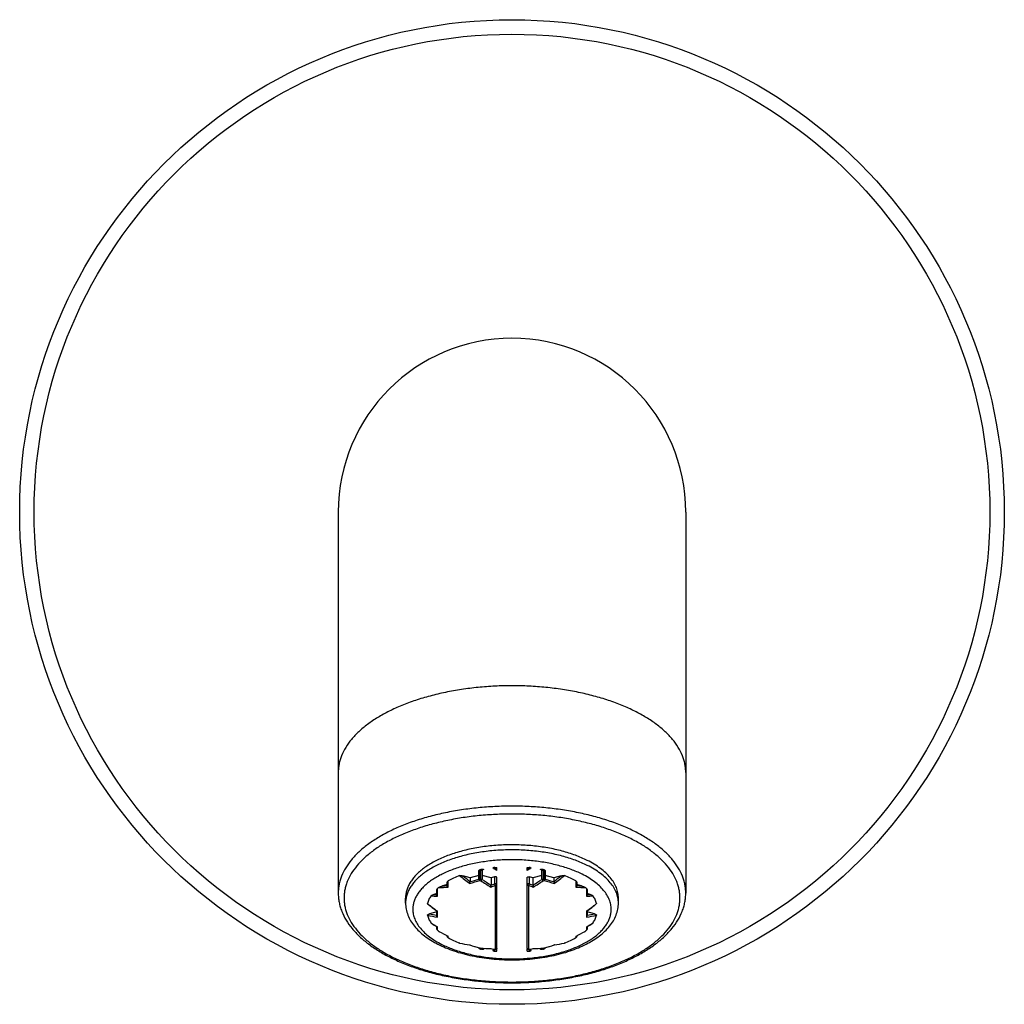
# Model space of a CAD drawing. Header units: millimetres. Extents: x -32 to 427, y -71 to 294.
# Tile 3 of 5: x 29 to 97, y 226 to 294. Entities that reach past the tile are written whole.
import ezdxf

# ---------------------------------------------------------------- set-up
doc = ezdxf.new("R2010")
doc.units = ezdxf.units.MM
doc.header["$LTSCALE"] = 23.1
doc.layers.get('0').update_dxf_attribs({"linetype": 'CONTINUOUS'})

msp = doc.modelspace()

# ---------------------------------------------------------------- linework, layer by layer
at = {"color": 7, "linetype": 'CONTINUOUS'}
for p, q in [((51.279, 260.165), (51.279, 233.852)), ((75.279, 260.165), (75.279, 233.852)), ((60.979, 234.831), (60.979, 235.351)), ((61.229, 235.361), (61.229, 234.822)), ((62.229, 235.41), (62.229, 235.605)), ((64.329, 235.41), (64.329, 235.605)), ((65.329, 234.822), (65.329, 235.361)), ((65.579, 235.351), (65.579, 234.831)), ((60.379, 234.891), (59.882, 235.034)), ((60.979, 235.064), (60.379, 234.891)), ((60.379, 234.891), (60.379, 234.658)), ((61.829, 234.891), (61.229, 235.064)), ((62.079, 234.963), (61.829, 234.891)), ((61.829, 234.891), (61.829, 234.401)), ((62.229, 230.054), (62.229, 234.92)), ((64.329, 230.054), (64.329, 234.92)), ((64.729, 234.891), (64.479, 234.963)), ((65.329, 235.064), (64.729, 234.891)), ((64.729, 234.891), (64.729, 234.401)), ((66.179, 234.891), (65.579, 235.064)), ((66.676, 235.034), (66.179, 234.891)), ((66.179, 234.891), (66.179, 234.658)), ((58.079, 233.738), (58.079, 233.99)), ((58.804, 234.436), (58.489, 234.345)), ((58.804, 234.372), (58.804, 234.547)), ((67.754, 234.547), (67.754, 234.372)), ((68.07, 234.345), (67.754, 234.436)), ((68.479, 233.99), (68.479, 233.738)), ((55.929, 233.159), (55.929, 233.505)), ((58.079, 233.808), (57.887, 233.753)), ((68.671, 233.753), (68.479, 233.808)), ((70.629, 233.159), (70.629, 233.505)), ((58.079, 232.294), (58.079, 232.622)), ((68.479, 232.622), (68.479, 232.294)), ((58.079, 232.553), (57.582, 232.409)), ((68.976, 232.409), (68.479, 232.553)), ((58.079, 231.461), (58.079, 231.535)), ((68.479, 231.535), (68.479, 231.461)), ((62.229, 229.983), (62.186, 229.971)), ((62.229, 229.826), (62.229, 229.983)), ((64.329, 229.826), (64.329, 229.983)), ((64.372, 229.971), (64.329, 229.983)), ((62.097, 229.836), (62.094, 229.836)), ((62.228, 229.826), (62.229, 229.826)), ((64.329, 229.826), (64.33, 229.826)), ((64.464, 229.836), (64.461, 229.836))]:
    msp.add_line(p, q, dxfattribs=at)
at = {"color": 9, "linetype": 'CONTINUOUS'}
for p, q in [((61.061, 234.722), (61.061, 235.459)), ((61.111, 235.456), (61.111, 234.713)), ((65.447, 234.713), (65.447, 235.456)), ((65.498, 235.459), (65.498, 234.722)), ((58.867, 234.264), (58.867, 234.684)), ((62.079, 234.963), (62.079, 234.485)), ((64.479, 234.485), (64.479, 234.963)), ((67.691, 234.684), (67.691, 234.264)), ((58.136, 233.631), (58.136, 234.17)), ((62.119, 234.38), (62.119, 229.956)), ((64.439, 229.956), (64.439, 234.38)), ((68.422, 234.17), (68.422, 233.631)), ((58.136, 232.189), (58.136, 232.597)), ((68.422, 232.597), (68.422, 232.189)), ((58.113, 231.52), (58.136, 231.506)), ((58.136, 231.281), (58.136, 231.506)), ((68.422, 231.506), (68.445, 231.52)), ((68.422, 231.506), (68.422, 231.281)), ((58.85, 230.881), (58.867, 230.873)), ((58.867, 230.768), (58.867, 230.873)), ((67.691, 230.873), (67.709, 230.881)), ((67.691, 230.873), (67.691, 230.768)), ((59.655, 230.399), (59.667, 230.396)), ((59.655, 230.399), (59.667, 230.396)), ((60.355, 230.268), (60.357, 230.267)), ((60.355, 230.268), (60.357, 230.267)), ((61.048, 230.067), (61.061, 230.064)), ((61.048, 230.067), (61.061, 230.064)), ((61.061, 229.993), (61.061, 230.064)), ((61.111, 230.055), (61.111, 229.983)), ((61.111, 230.055), (61.125, 230.054)), ((61.111, 230.055), (61.125, 230.054)), ((61.817, 230.015), (61.818, 230.015)), ((62.112, 229.957), (62.119, 229.956)), ((64.439, 229.956), (64.447, 229.957)), ((64.74, 230.015), (64.741, 230.015)), ((65.433, 230.054), (65.447, 230.055)), ((65.433, 230.054), (65.447, 230.055)), ((65.447, 229.983), (65.447, 230.055)), ((65.498, 230.064), (65.51, 230.067)), ((65.498, 230.064), (65.51, 230.067)), ((65.498, 230.064), (65.498, 229.993)), ((66.201, 230.267), (66.203, 230.268)), ((66.201, 230.267), (66.203, 230.268)), ((66.891, 230.396), (66.903, 230.399)), ((66.891, 230.396), (66.903, 230.399)), ((62.094, 229.836), (62.097, 229.836)), ((64.461, 229.836), (64.464, 229.836))]:
    msp.add_line(p, q, dxfattribs=at)
at = {"color": 7, "linetype": 'CONTINUOUS'}
msp.add_circle((63.279, 260.165), 34, dxfattribs=at)
at = {"color": 9, "linetype": 'CONTINUOUS'}
msp.add_circle((63.279, 260.165), 33, dxfattribs=at)
at = {"color": 7, "linetype": 'CONTINUOUS'}
for centre, radius, start, end in [((63.279, 260.165), 12, 0, 180), ((63.066, 225.578), 10.082, 100.76951, 101.47014), ((61.233, 235.657), 0.235, 238.69574, 243.72879), ((69.573, 246.936), 13.667, 236.39928, 237.49817), ((63.24, 224.441), 11.233, 95.85572, 96.23415), ((56.999, 246.914), 13.641, 302.50081, 303.60174), ((63.318, 224.441), 11.233, 83.76585, 84.14428), ((63.499, 225.609), 10.051, 78.52876, 79.23159), ((65.327, 235.653), 0.231, 296.23077, 301.34469), ((60.415, 231.609), 3.429, 130.12908, 131.65771), ((58.883, 234.371), 0.0789, 179.96518, 184.28448), ((61.744, 234.401), 0.0851, 352.04115, 359.9404), ((64.813, 234.401), 0.0843, 180.01958, 187.99887), ((67.675, 234.371), 0.0789, 355.71552, 0.03482), ((66.162, 231.631), 3.399, 48.33561, 49.8776), ((66.874, 244.769), 14.997, 231.09034, 234.17916), ((59.72, 244.721), 14.937, 305.81461, 308.91589), ((65.17, 243.093), 13.559, 236.61167, 238.62886), ((60.396, 233.82), 3.399, 228.33561, 229.8776), ((64.353, 242.108), 12.505, 240.71095, 243.88571), ((62.244, 242.035), 12.423, 296.10378, 299.29956), ((66.143, 233.843), 3.429, 310.12908, 311.65771), ((61.414, 243.053), 13.512, 301.36758, 303.39189), ((61.467, 238.104), 7.916, 256.85619, 261.9371), ((63.653, 240.392), 10.649, 251.96509, 255.83954), ((61.072, 230.161), 0.0973, 255.8901, 263.42474), ((63.059, 239.843), 10.051, 258.52876, 259.23159), ((61.135, 230.154), 0.102, 256.22509, 264.35492), ((61.127, 230.082), 0.0999, 261.01337, 271.41541), ((61.959, 238.542), 8.53, 264.38822, 269.0492), ((61.126, 230.084), 0.102, 271.46581, 289.85038), ((61.126, 230.086), 0.104, 289.87071, 321.09262), ((63.904, 239.922), 10.127, 258.11017, 259.80272), ((63.24, 241.01), 11.233, 263.76585, 264.14428), ((62.129, 230.054), 0.1, 259.79722, 359.99993), ((62.466, 228.973), 1.036, 108.74327, 109.60023), ((62.55, 228.71), 1.312, 106.10202, 106.23154), ((64.429, 230.054), 0.1, 180.00002, 280.2038), ((64.008, 228.71), 1.312, 73.77256, 73.89797), ((64.092, 228.973), 1.036, 70.39975, 71.25544), ((62.662, 239.88), 10.084, 280.19366, 281.89345), ((63.318, 241.01), 11.233, 275.85572, 276.23415), ((64.594, 238.628), 8.617, 270.97423, 275.58836), ((65.432, 230.086), 0.104, 218.90738, 250.12929), ((63.493, 239.874), 10.082, 280.76951, 281.47014), ((65.432, 230.083), 0.101, 250.11613, 268.56769), ((65.432, 230.082), 0.0999, 268.58459, 278.98663), ((65.423, 230.154), 0.102, 275.64508, 283.77491), ((65.486, 230.161), 0.0973, 276.57526, 284.1099), ((62.934, 240.293), 10.546, 284.14155, 288.05382), ((65.078, 238.177), 7.99, 278.08652, 283.12019), ((62.789, 237.905), 8.098, 265.09579, 266.02853), ((63.768, 237.921), 8.115, 273.97239, 274.90328)]:
    msp.add_arc(centre, radius, start, end, dxfattribs=at)
at = {"color": 9, "linetype": 'CONTINUOUS'}
for centre, radius, start, end in [((57.306, 245.718), 10.944, 290.34481, 290.73925), ((69.64, 247.002), 13.708, 236.22639, 237.27157), ((69.649, 247.004), 13.668, 236.43944, 237.11763), ((56.909, 247.004), 13.668, 302.88237, 303.56056), ((56.931, 246.982), 13.684, 302.72751, 303.77454), ((69.252, 245.718), 10.944, 249.26075, 249.65519), ((69.086, 246.667), 14.961, 230.92197, 234.29638), ((69.106, 246.693), 14.866, 231.65017, 234.05375), ((57.759, 244.836), 10.639, 284.12345, 288.08077), ((57.781, 244.759), 10.453, 284.37158, 287.83265), ((69.004, 246.373), 14.08, 235.90455, 239.30678), ((69.05, 246.446), 14.044, 236.11434, 239.05815), ((57.547, 246.385), 13.972, 300.9342, 303.89331), ((57.509, 246.444), 14.165, 300.70332, 304.08534), ((68.77, 244.734), 10.533, 251.89931, 255.89647), ((68.802, 244.847), 10.544, 252.18231, 255.61347), ((57.481, 246.655), 14.818, 305.9424, 308.35369), ((57.432, 246.72), 15.027, 305.71104, 309.07062), ((58.094, 242.955), 8.725, 270.73253, 275.086), ((58.084, 243.022), 8.686, 272.67266, 274.75943), ((57.789, 245.273), 11.722, 290.09989, 291.68273), ((57.791, 245.269), 11.605, 290.35774, 291.68439), ((62.129, 234.541), 0.161, 266.56253, 270.0021), ((64.429, 234.541), 0.161, 269.9979, 273.43747), ((68.754, 245.231), 11.677, 248.31424, 249.90314), ((68.78, 245.304), 11.642, 248.31772, 249.64015), ((68.46, 242.863), 8.634, 264.8909, 269.29058), ((68.477, 243.066), 8.73, 265.24584, 267.32207), ((58.384, 241.849), 8.222, 265.09874, 268.26979), ((58.372, 241.838), 8.1, 266.57159, 267.93054), ((68.177, 241.792), 8.165, 271.71905, 274.91242), ((68.181, 241.937), 8.198, 272.08098, 273.4236), ((67, 244.913), 15.175, 230.93287, 231.06415), ((66.907, 244.797), 15.026, 231.06119, 234.14163), ((66.77, 244.612), 14.796, 234.1511, 234.30027), ((59.788, 244.612), 14.796, 305.69973, 305.8489), ((59.688, 244.749), 14.965, 305.85215, 308.94503), ((59.558, 244.913), 15.175, 308.93585, 309.06713), ((59.247, 240.07), 7.959, 256.84648, 261.97467), ((59.224, 240.095), 7.86, 257.94021, 261.62268), ((67.325, 239.995), 7.882, 278.00049, 283.17835), ((67.324, 240.149), 7.914, 278.39005, 282.04707), ((65.258, 243.214), 13.704, 236.43981, 236.58345), ((65.188, 243.108), 13.577, 236.58172, 238.59569), ((64.468, 242.302), 12.729, 240.52611, 240.68689), ((64.364, 242.115), 12.514, 240.68176, 243.85365), ((62.233, 242.041), 12.431, 296.13578, 299.32881), ((62.09, 242.302), 12.729, 299.31311, 299.47389), ((61.396, 243.067), 13.529, 301.40074, 303.42185), ((61.301, 243.214), 13.704, 303.41655, 303.56019), ((61.453, 238.078), 7.887, 256.91415, 261.99822), ((63.658, 240.385), 10.643, 251.93043, 255.8068), ((63.042, 239.332), 9.546, 258.32925, 258.76134), ((61.949, 238.521), 8.508, 264.44595, 269.112), ((63.911, 239.914), 10.118, 258.06337, 259.75706), ((62.751, 237.846), 8.035, 264.77725, 265.32876), ((62.129, 230.056), 0.101, 264.5125, 269.99997), ((62.716, 238.063), 8.109, 266.24999, 266.55571), ((62.131, 230.054), 0.098, 356.19862, 359.99809), ((63.842, 238.063), 8.109, 273.44429, 273.75001), ((64.429, 230.056), 0.101, 270.00003, 275.4875), ((62.656, 239.871), 10.075, 280.23916, 281.93989), ((63.807, 237.846), 8.035, 274.67124, 275.22275), ((64.604, 238.609), 8.595, 270.91178, 275.53027), ((63.516, 239.332), 9.546, 281.23866, 281.67075), ((62.929, 240.286), 10.539, 284.17409, 288.08868), ((65.092, 238.152), 7.962, 278.02577, 283.06187), ((62.758, 237.932), 8.121, 265.32986, 266.26408), ((62.785, 237.874), 8.067, 265.10521, 266.04158), ((63.801, 237.915), 8.105, 273.73497, 274.67109), ((63.772, 237.89), 8.083, 273.95937, 274.89385)]:
    msp.add_arc(centre, radius, start, end, dxfattribs=at)
for points, knots in [([(63.279, 248.165), (62.887, 248.165), (62.105, 248.146), (60.943, 248.06), (59.802, 247.918), (58.695, 247.721), (57.632, 247.47), (56.623, 247.169), (55.678, 246.821), (54.805, 246.427), (54.013, 245.993), (53.309, 245.521), (52.7, 245.017), (52.191, 244.485), (51.789, 243.929), (51.542, 243.442), (51.405, 243.049), (51.332, 242.756), (51.289, 242.461), (51.279, 242.264), (51.279, 242.165)], [0, 0, 0, 0, 0.080985, 0.161385, 0.240628, 0.31816, 0.393456, 0.466037, 0.535476, 0.601415, 0.663584, 0.721819, 0.776087, 0.826519, 0.873443, 0.917415, 0.938555, 0.959277, 0.979711, 1, 1, 1, 1]), ([(75.279, 242.165), (75.279, 242.264), (75.269, 242.461), (75.226, 242.756), (75.153, 243.049), (75.016, 243.442), (74.77, 243.929), (74.367, 244.485), (73.859, 245.017), (73.25, 245.521), (72.546, 245.993), (71.753, 246.427), (70.88, 246.821), (69.935, 247.169), (68.926, 247.47), (67.863, 247.721), (66.756, 247.918), (65.616, 248.06), (64.453, 248.146), (63.671, 248.165), (63.279, 248.165)], [0, 0, 0, 0, 0.020289, 0.040723, 0.061445, 0.082585, 0.126557, 0.173481, 0.223913, 0.278181, 0.336416, 0.398585, 0.464524, 0.533963, 0.606544, 0.68184, 0.759372, 0.838615, 0.919015, 1, 1, 1, 1]), ([(63.279, 239.852), (62.887, 239.852), (62.105, 239.832), (60.943, 239.747), (59.802, 239.604), (58.695, 239.407), (57.632, 239.157), (56.623, 238.856), (55.678, 238.507), (54.805, 238.113), (54.013, 237.679), (53.309, 237.208), (52.7, 236.704), (52.191, 236.171), (51.789, 235.615), (51.542, 235.128), (51.405, 234.735), (51.332, 234.442), (51.289, 234.147), (51.279, 233.95), (51.279, 233.852)], [0, 0, 0, 0, 0.080985, 0.161385, 0.240628, 0.31816, 0.393456, 0.466037, 0.535476, 0.601415, 0.663584, 0.721819, 0.776087, 0.826519, 0.873443, 0.917415, 0.938555, 0.959277, 0.979711, 1, 1, 1, 1]), ([(75.279, 233.852), (75.279, 233.95), (75.269, 234.147), (75.226, 234.442), (75.153, 234.735), (75.016, 235.128), (74.77, 235.615), (74.367, 236.171), (73.859, 236.704), (73.25, 237.208), (72.546, 237.679), (71.753, 238.113), (70.88, 238.507), (69.935, 238.856), (68.926, 239.157), (67.863, 239.407), (66.756, 239.604), (65.616, 239.747), (64.453, 239.832), (63.671, 239.852), (63.279, 239.852)], [0, 0, 0, 0, 0.020289, 0.040723, 0.061445, 0.082585, 0.126557, 0.173481, 0.223913, 0.278181, 0.336416, 0.398585, 0.464524, 0.533963, 0.606544, 0.68184, 0.759372, 0.838615, 0.919015, 1, 1, 1, 1]), ([(63.279, 239.305), (62.9, 239.305), (62.144, 239.287), (61.021, 239.204), (59.918, 239.066), (58.848, 238.875), (57.821, 238.633), (56.845, 238.342), (55.931, 238.005), (55.087, 237.625), (54.321, 237.205), (53.641, 236.749), (53.052, 236.262), (52.561, 235.747), (52.172, 235.21), (51.933, 234.739), (51.801, 234.359), (51.731, 234.076), (51.688, 233.791), (51.674, 233.505), (51.688, 233.219), (51.731, 232.934), (51.801, 232.651), (51.933, 232.271), (52.172, 231.801), (52.561, 231.263), (53.052, 230.748), (53.641, 230.261), (54.321, 229.805), (55.087, 229.386), (55.931, 229.005), (56.845, 228.668), (57.821, 228.377), (58.848, 228.135), (59.918, 227.944), (61.021, 227.807), (62.144, 227.724), (62.9, 227.705), (63.279, 227.705)], [0, 0, 0, 0, 0.040492, 0.080693, 0.120314, 0.15908, 0.196728, 0.233019, 0.267738, 0.300707, 0.331792, 0.360909, 0.388043, 0.413259, 0.436721, 0.458707, 0.469278, 0.479638, 0.489856, 0.5, 0.510144, 0.520362, 0.530722, 0.541293, 0.563279, 0.586741, 0.611957, 0.639091, 0.668208, 0.699293, 0.732262, 0.766981, 0.803272, 0.84092, 0.879686, 0.919307, 0.959508, 1, 1, 1, 1]), ([(63.279, 227.705), (63.658, 227.705), (64.414, 227.724), (65.538, 227.807), (66.64, 227.944), (67.71, 228.135), (68.738, 228.377), (69.713, 228.668), (70.627, 229.005), (71.471, 229.386), (72.237, 229.805), (72.917, 230.261), (73.506, 230.748), (73.997, 231.263), (74.387, 231.801), (74.625, 232.271), (74.757, 232.651), (74.827, 232.934), (74.87, 233.219), (74.884, 233.505), (74.87, 233.791), (74.827, 234.076), (74.757, 234.359), (74.625, 234.739), (74.387, 235.21), (73.997, 235.747), (73.506, 236.262), (72.917, 236.749), (72.237, 237.205), (71.471, 237.625), (70.627, 238.005), (69.713, 238.342), (68.738, 238.633), (67.71, 238.875), (66.64, 239.066), (65.538, 239.204), (64.414, 239.287), (63.658, 239.305), (63.279, 239.305)], [0, 0, 0, 0, 0.040492, 0.080693, 0.120314, 0.15908, 0.196728, 0.233019, 0.267738, 0.300707, 0.331792, 0.360909, 0.388043, 0.413259, 0.436721, 0.458707, 0.469278, 0.479638, 0.489856, 0.5, 0.510144, 0.520362, 0.530722, 0.541293, 0.563279, 0.586741, 0.611957, 0.639091, 0.668208, 0.699293, 0.732262, 0.766981, 0.803272, 0.84092, 0.879686, 0.919307, 0.959508, 1, 1, 1, 1]), ([(70.629, 233.159), (70.629, 233.279), (70.605, 233.525), (70.496, 233.886), (70.317, 234.239), (70.07, 234.579), (69.759, 234.906), (69.386, 235.214), (68.955, 235.503), (68.513, 235.745), (68.076, 235.948), (67.503, 236.176), (66.73, 236.418), (65.745, 236.635), (64.707, 236.777), (63.638, 236.843), (62.562, 236.829), (61.501, 236.738), (60.478, 236.571), (59.515, 236.331), (58.766, 236.07), (58.215, 235.827), (57.837, 235.634), (57.488, 235.427), (57.17, 235.208), (56.885, 234.978), (56.635, 234.738), (56.421, 234.489), (56.243, 234.233), (56.104, 233.97), (56.003, 233.703), (55.943, 233.432), (55.929, 233.249), (55.929, 233.159)], [0, 0, 0, 0, 0.020339, 0.04125, 0.063238, 0.086703, 0.111921, 0.139058, 0.168178, 0.199265, 0.223828, 0.249396, 0.303249, 0.360152, 0.419278, 0.479704, 0.540459, 0.600558, 0.659042, 0.715015, 0.767689, 0.792593, 0.816453, 0.839224, 0.860881, 0.881422, 0.900869, 0.919274, 0.936723, 0.953341, 0.96929, 0.984767, 1, 1, 1, 1]), ([(70.129, 232.726), (70.129, 232.838), (70.106, 233.067), (70.005, 233.403), (69.838, 233.732), (69.608, 234.05), (69.318, 234.354), (68.971, 234.641), (68.569, 234.911), (68.033, 235.204), (67.345, 235.497), (66.495, 235.764), (65.577, 235.965), (64.61, 236.098), (63.614, 236.159), (62.611, 236.147), (61.622, 236.062), (60.669, 235.906), (59.771, 235.682), (59.073, 235.439), (58.559, 235.212), (58.207, 235.032), (57.882, 234.84), (57.586, 234.636), (57.32, 234.421), (57.087, 234.198), (56.887, 233.966), (56.722, 233.727), (56.592, 233.482), (56.498, 233.233), (56.442, 232.98), (56.429, 232.81), (56.429, 232.726)], [0, 0, 0, 0, 0.02034, 0.041251, 0.063239, 0.086704, 0.111923, 0.13906, 0.168181, 0.199269, 0.249382, 0.303236, 0.360141, 0.419267, 0.479695, 0.540451, 0.600551, 0.659036, 0.71501, 0.767685, 0.792589, 0.81645, 0.839221, 0.860879, 0.88142, 0.900867, 0.919272, 0.936722, 0.953341, 0.969289, 0.984766, 1, 1, 1, 1]), ([(62.129, 234.492), (62.125, 234.492), (62.108, 234.491), (62.091, 234.489), (62.079, 234.485)], [0, 0, 0, 0, 0.258425, 1, 1, 1, 1]), ([(62.079, 234.485), (62.08, 234.476), (62.084, 234.458), (62.093, 234.431), (62.103, 234.408), (62.112, 234.392), (62.117, 234.384), (62.119, 234.38)], [0, 0, 0, 0, 0.237295, 0.496022, 0.756772, 0.881736, 1, 1, 1, 1]), ([(62.229, 234.442), (62.229, 234.445), (62.228, 234.452), (62.222, 234.462), (62.212, 234.471), (62.194, 234.481), (62.166, 234.49), (62.142, 234.492), (62.129, 234.492)], [0, 0, 0, 0, 0.082309, 0.173132, 0.27789, 0.39845, 0.681624, 1, 1, 1, 1]), ([(62.129, 234.38), (62.142, 234.38), (62.167, 234.383), (62.195, 234.394), (62.212, 234.407), (62.222, 234.418), (62.228, 234.429), (62.229, 234.438), (62.229, 234.442)], [0, 0, 0, 0, 0.299877, 0.572975, 0.694179, 0.804207, 0.90484, 1, 1, 1, 1]), ([(64.429, 234.492), (64.416, 234.492), (64.392, 234.49), (64.364, 234.481), (64.346, 234.471), (64.337, 234.462), (64.331, 234.452), (64.329, 234.445), (64.329, 234.442)], [0, 0, 0, 0, 0.318376, 0.60155, 0.72211, 0.826868, 0.917691, 1, 1, 1, 1]), ([(64.329, 234.442), (64.329, 234.438), (64.33, 234.429), (64.336, 234.418), (64.346, 234.407), (64.363, 234.394), (64.392, 234.383), (64.416, 234.38), (64.429, 234.38)], [0, 0, 0, 0, 0.095163, 0.195797, 0.305829, 0.427037, 0.700144, 1, 1, 1, 1]), ([(64.479, 234.485), (64.475, 234.486), (64.459, 234.49), (64.442, 234.492), (64.429, 234.492)], [0, 0, 0, 0, 0.239078, 1, 1, 1, 1]), ([(64.439, 234.38), (64.441, 234.384), (64.446, 234.392), (64.456, 234.408), (64.466, 234.431), (64.474, 234.458), (64.478, 234.476), (64.479, 234.485)], [0, 0, 0, 0, 0.118264, 0.243228, 0.503978, 0.762705, 1, 1, 1, 1]), ([(56.429, 232.726), (56.429, 232.613), (56.452, 232.385), (56.553, 232.048), (56.72, 231.719), (56.95, 231.402), (57.24, 231.098), (57.588, 230.81), (57.989, 230.541), (58.525, 230.247), (59.213, 229.954), (60.063, 229.688), (60.981, 229.486), (61.949, 229.353), (62.944, 229.293), (63.947, 229.305), (64.936, 229.39), (65.889, 229.546), (66.787, 229.77), (67.485, 230.013), (67.999, 230.239), (68.351, 230.419), (68.676, 230.612), (68.972, 230.816), (69.238, 231.03), (69.471, 231.254), (69.671, 231.486), (69.836, 231.725), (69.966, 231.97), (70.06, 232.219), (70.116, 232.471), (70.129, 232.642), (70.129, 232.726)], [0, 0, 0, 0, 0.02034, 0.041251, 0.063239, 0.086704, 0.111923, 0.13906, 0.168181, 0.199269, 0.249382, 0.303236, 0.360141, 0.419267, 0.479695, 0.540451, 0.600551, 0.659036, 0.71501, 0.767685, 0.792589, 0.81645, 0.839221, 0.860879, 0.88142, 0.900867, 0.919272, 0.936722, 0.953341, 0.969289, 0.984766, 1, 1, 1, 1]), ([(62.229, 230.048), (62.228, 230.035), (62.222, 230.011), (62.199, 229.98), (62.167, 229.96), (62.142, 229.955), (62.129, 229.955)], [0, 0, 0, 0, 0.248856, 0.498437, 0.748918, 1, 1, 1, 1]), ([(64.429, 229.955), (64.416, 229.955), (64.39, 229.96), (64.357, 229.982), (64.334, 230.015), (64.329, 230.041), (64.329, 230.054)], [0, 0, 0, 0, 0.251152, 0.501632, 0.751168, 1, 1, 1, 1])]:
    msp.add_open_spline(points, degree=3, knots=knots, dxfattribs=at)
at = {"color": 7, "linetype": 'CONTINUOUS'}
for points, knots in [([(70.629, 233.505), (70.629, 233.626), (70.605, 233.871), (70.496, 234.232), (70.317, 234.585), (70.07, 234.926), (69.759, 235.252), (69.386, 235.561), (68.955, 235.849), (68.513, 236.091), (68.076, 236.294), (67.503, 236.523), (66.73, 236.765), (65.745, 236.981), (64.707, 237.124), (63.638, 237.189), (62.562, 237.176), (61.501, 237.085), (60.478, 236.917), (59.515, 236.677), (58.766, 236.416), (58.215, 236.173), (57.837, 235.98), (57.488, 235.774), (57.17, 235.555), (56.885, 235.325), (56.635, 235.085), (56.421, 234.836), (56.243, 234.579), (56.104, 234.317), (56.003, 234.049), (55.943, 233.778), (55.929, 233.596), (55.929, 233.505)], [0, 0, 0, 0, 0.020339, 0.04125, 0.063238, 0.086703, 0.111921, 0.139058, 0.168178, 0.199265, 0.223828, 0.249396, 0.303249, 0.360152, 0.419278, 0.479704, 0.540459, 0.600558, 0.659042, 0.715015, 0.767689, 0.792593, 0.816453, 0.839224, 0.860881, 0.881422, 0.900869, 0.919274, 0.936723, 0.953341, 0.96929, 0.984767, 1, 1, 1, 1]), ([(60.979, 235.351), (60.979, 235.361), (60.982, 235.382), (60.994, 235.413), (61.014, 235.436), (61.037, 235.452), (61.052, 235.457), (61.061, 235.459)], [0, 0, 0, 0, 0.207421, 0.42558, 0.673503, 0.822226, 1, 1, 1, 1]), ([(61.129, 235.446), (61.132, 235.445), (61.142, 235.44), (61.153, 235.436), (61.161, 235.434)], [0, 0, 0, 0, 0.25874, 1, 1, 1, 1]), ([(61.161, 235.434), (61.169, 235.431), (61.184, 235.428), (61.2, 235.429), (61.206, 235.431)], [0, 0, 0, 0, 0.541411, 1, 1, 1, 1]), ([(61.182, 235.482), (61.188, 235.484), (61.2, 235.486), (61.219, 235.489), (61.238, 235.492), (61.254, 235.495), (61.267, 235.496), (61.277, 235.497), (61.287, 235.498), (61.295, 235.498), (61.302, 235.498), (61.307, 235.498), (61.312, 235.497), (61.316, 235.496), (61.319, 235.495), (61.32, 235.493), (61.321, 235.49), (61.319, 235.487), (61.317, 235.485), (61.314, 235.482), (61.309, 235.478), (61.303, 235.474), (61.296, 235.471), (61.289, 235.467), (61.28, 235.462), (61.268, 235.456), (61.253, 235.45), (61.232, 235.441), (61.217, 235.435), (61.206, 235.431)], [0, 0, 0, 0, 0.069512, 0.139404, 0.209758, 0.280686, 0.316415, 0.35235, 0.388512, 0.424882, 0.4431, 0.461243, 0.479069, 0.495859, 0.509801, 0.515245, 0.519984, 0.539011, 0.550202, 0.562134, 0.587511, 0.614237, 0.641856, 0.670116, 0.698862, 0.757435, 0.81707, 0.877484, 1, 1, 1, 1]), ([(61.206, 235.431), (61.214, 235.421), (61.225, 235.398), (61.229, 235.373), (61.229, 235.361)], [0, 0, 0, 0, 0.518587, 1, 1, 1, 1]), ([(62.009, 235.553), (62.006, 235.555), (62, 235.559), (61.991, 235.567), (61.985, 235.573), (61.982, 235.579), (61.98, 235.583), (61.98, 235.588), (61.981, 235.592), (61.985, 235.596), (61.992, 235.601), (62.004, 235.605), (62.014, 235.607), (62.02, 235.607)], [0, 0, 0, 0, 0.128405, 0.248974, 0.359146, 0.409634, 0.457048, 0.502665, 0.549964, 0.60417, 0.668821, 0.824981, 1, 1, 1, 1]), ([(62.094, 235.615), (62.105, 235.616), (62.128, 235.617), (62.173, 235.614), (62.207, 235.609), (62.229, 235.605)], [0, 0, 0, 0, 0.253072, 0.505605, 1, 1, 1, 1]), ([(64.329, 235.605), (64.351, 235.609), (64.385, 235.614), (64.43, 235.617), (64.453, 235.616), (64.464, 235.615)], [0, 0, 0, 0, 0.494395, 0.746928, 1, 1, 1, 1]), ([(64.538, 235.607), (64.544, 235.607), (64.554, 235.605), (64.566, 235.601), (64.573, 235.596), (64.577, 235.592), (64.578, 235.588), (64.578, 235.583), (64.576, 235.579), (64.573, 235.573), (64.567, 235.567), (64.559, 235.559), (64.552, 235.555), (64.549, 235.553)], [0, 0, 0, 0, 0.175019, 0.331179, 0.39583, 0.450036, 0.497335, 0.542952, 0.590366, 0.640854, 0.751026, 0.871595, 1, 1, 1, 1]), ([(65.352, 235.431), (65.341, 235.435), (65.326, 235.441), (65.305, 235.45), (65.29, 235.456), (65.278, 235.462), (65.269, 235.467), (65.262, 235.471), (65.255, 235.474), (65.249, 235.478), (65.245, 235.482), (65.241, 235.485), (65.239, 235.487), (65.237, 235.49), (65.238, 235.493), (65.239, 235.495), (65.242, 235.496), (65.247, 235.497), (65.251, 235.498), (65.256, 235.498), (65.263, 235.498), (65.271, 235.498), (65.281, 235.497), (65.291, 235.496), (65.304, 235.495), (65.32, 235.492), (65.339, 235.489), (65.358, 235.486), (65.37, 235.484), (65.377, 235.482)], [0, 0, 0, 0, 0.122516, 0.182929, 0.242564, 0.301137, 0.329883, 0.358142, 0.385761, 0.412486, 0.437863, 0.449796, 0.460987, 0.480015, 0.484754, 0.490199, 0.504141, 0.520932, 0.538758, 0.556901, 0.57512, 0.61149, 0.647651, 0.683586, 0.719314, 0.790243, 0.860596, 0.930489, 1, 1, 1, 1]), ([(65.329, 235.361), (65.329, 235.373), (65.333, 235.398), (65.344, 235.421), (65.352, 235.431)], [0, 0, 0, 0, 0.481413, 1, 1, 1, 1]), ([(65.352, 235.431), (65.359, 235.429), (65.374, 235.428), (65.389, 235.431), (65.397, 235.434)], [0, 0, 0, 0, 0.458589, 1, 1, 1, 1]), ([(65.397, 235.434), (65.4, 235.434), (65.411, 235.438), (65.421, 235.442), (65.429, 235.446)], [0, 0, 0, 0, 0.240591, 1, 1, 1, 1]), ([(65.498, 235.459), (65.506, 235.457), (65.521, 235.452), (65.545, 235.436), (65.564, 235.413), (65.577, 235.382), (65.579, 235.361), (65.579, 235.351)], [0, 0, 0, 0, 0.177774, 0.326497, 0.57442, 0.792579, 1, 1, 1, 1]), ([(58.804, 234.547), (58.804, 234.559), (58.806, 234.583), (58.815, 234.619), (58.833, 234.656), (58.854, 234.676), (58.867, 234.684)], [0, 0, 0, 0, 0.227834, 0.460677, 0.708111, 1, 1, 1, 1]), ([(59.655, 235.053), (59.516, 234.999), (59.249, 234.885), (58.99, 234.753), (58.867, 234.684)], [0, 0, 0, 0, 0.5132, 1, 1, 1, 1]), ([(59.655, 235.053), (59.659, 235.054), (59.668, 235.057), (59.687, 235.06), (59.712, 235.061), (59.742, 235.06), (59.781, 235.057), (59.828, 235.049), (59.864, 235.039), (59.882, 235.034)], [0, 0, 0, 0, 0.058363, 0.120875, 0.250296, 0.380394, 0.50901, 0.759536, 1, 1, 1, 1]), ([(60.355, 234.518), (60.356, 234.536), (60.362, 234.575), (60.37, 234.614), (60.376, 234.633)], [0, 0, 0, 0, 0.47473, 1, 1, 1, 1]), ([(60.376, 234.633), (60.376, 234.636), (60.378, 234.643), (60.379, 234.652), (60.379, 234.658)], [0, 0, 0, 0, 0.257434, 1, 1, 1, 1]), ([(60.979, 234.831), (60.979, 234.829), (60.979, 234.821), (60.981, 234.814), (60.982, 234.809)], [0, 0, 0, 0, 0.258133, 1, 1, 1, 1]), ([(61.061, 234.722), (61.043, 234.732), (61.018, 234.752), (60.994, 234.783), (60.985, 234.8), (60.982, 234.809)], [0, 0, 0, 0, 0.523134, 0.773651, 1, 1, 1, 1]), ([(61.111, 234.713), (61.113, 234.713), (61.119, 234.715), (61.125, 234.718), (61.129, 234.719)], [0, 0, 0, 0, 0.245106, 1, 1, 1, 1]), ([(61.129, 234.719), (61.148, 234.727), (61.174, 234.742), (61.203, 234.766), (61.215, 234.78), (61.22, 234.787)], [0, 0, 0, 0, 0.524615, 0.777143, 1, 1, 1, 1]), ([(61.22, 234.787), (61.223, 234.792), (61.228, 234.804), (61.229, 234.816), (61.229, 234.822)], [0, 0, 0, 0, 0.483158, 1, 1, 1, 1]), ([(62.229, 234.92), (62.229, 234.924), (62.226, 234.934), (62.215, 234.946), (62.199, 234.956), (62.182, 234.962), (62.167, 234.966), (62.151, 234.969), (62.129, 234.97), (62.104, 234.969), (62.087, 234.965), (62.079, 234.963)], [0, 0, 0, 0, 0.0781, 0.169492, 0.280193, 0.409655, 0.480174, 0.553498, 0.704876, 0.856255, 1, 1, 1, 1]), ([(64.329, 234.92), (64.329, 234.924), (64.332, 234.934), (64.343, 234.946), (64.359, 234.956), (64.376, 234.962), (64.391, 234.966), (64.408, 234.969), (64.429, 234.97), (64.455, 234.969), (64.471, 234.965), (64.479, 234.963)], [0, 0, 0, 0, 0.0781, 0.169492, 0.280193, 0.409655, 0.480174, 0.553498, 0.704876, 0.856255, 1, 1, 1, 1]), ([(65.329, 234.822), (65.329, 234.816), (65.33, 234.804), (65.335, 234.792), (65.338, 234.787)], [0, 0, 0, 0, 0.516842, 1, 1, 1, 1]), ([(65.338, 234.787), (65.343, 234.78), (65.355, 234.766), (65.384, 234.742), (65.411, 234.727), (65.429, 234.719)], [0, 0, 0, 0, 0.222857, 0.475385, 1, 1, 1, 1]), ([(65.429, 234.719), (65.431, 234.719), (65.437, 234.716), (65.443, 234.714), (65.447, 234.713)], [0, 0, 0, 0, 0.254657, 1, 1, 1, 1]), ([(65.576, 234.809), (65.573, 234.8), (65.564, 234.783), (65.54, 234.752), (65.515, 234.732), (65.498, 234.722)], [0, 0, 0, 0, 0.226349, 0.476866, 1, 1, 1, 1]), ([(65.576, 234.809), (65.576, 234.81), (65.578, 234.818), (65.579, 234.825), (65.579, 234.831)], [0, 0, 0, 0, 0.242635, 1, 1, 1, 1]), ([(66.179, 234.658), (66.179, 234.656), (66.179, 234.648), (66.181, 234.639), (66.182, 234.633)], [0, 0, 0, 0, 0.243111, 1, 1, 1, 1]), ([(66.182, 234.633), (66.188, 234.614), (66.196, 234.575), (66.202, 234.536), (66.203, 234.518)], [0, 0, 0, 0, 0.52527, 1, 1, 1, 1]), ([(66.676, 235.034), (66.694, 235.039), (66.731, 235.049), (66.778, 235.057), (66.817, 235.06), (66.846, 235.061), (66.871, 235.06), (66.89, 235.057), (66.899, 235.054), (66.903, 235.053)], [0, 0, 0, 0, 0.240464, 0.49099, 0.619606, 0.749704, 0.879125, 0.941637, 1, 1, 1, 1]), ([(67.691, 234.684), (67.568, 234.753), (67.309, 234.885), (67.042, 234.999), (66.903, 235.053)], [0, 0, 0, 0, 0.4868, 1, 1, 1, 1]), ([(67.691, 234.684), (67.704, 234.676), (67.725, 234.656), (67.743, 234.619), (67.752, 234.583), (67.754, 234.559), (67.754, 234.547)], [0, 0, 0, 0, 0.291889, 0.539323, 0.772166, 1, 1, 1, 1]), ([(58.079, 233.99), (58.079, 234.021), (58.084, 234.068), (58.104, 234.13), (58.123, 234.159), (58.136, 234.17)], [0, 0, 0, 0, 0.477598, 0.72571, 1, 1, 1, 1]), ([(58.205, 234.23), (58.209, 234.234), (58.218, 234.24), (58.238, 234.252), (58.265, 234.266), (58.299, 234.281), (58.348, 234.3), (58.411, 234.322), (58.462, 234.338), (58.489, 234.345)], [0, 0, 0, 0, 0.052124, 0.107596, 0.224774, 0.347325, 0.473462, 0.733143, 1, 1, 1, 1]), ([(58.867, 234.264), (58.851, 234.277), (58.829, 234.3), (58.81, 234.337), (58.805, 234.356), (58.804, 234.366)], [0, 0, 0, 0, 0.517424, 0.767705, 1, 1, 1, 1]), ([(61.817, 234.265), (61.818, 234.285), (61.821, 234.326), (61.825, 234.367), (61.828, 234.389)], [0, 0, 0, 0, 0.478306, 1, 1, 1, 1]), ([(64.73, 234.389), (64.733, 234.367), (64.737, 234.326), (64.74, 234.285), (64.741, 234.265)], [0, 0, 0, 0, 0.521694, 1, 1, 1, 1]), ([(67.691, 234.264), (67.707, 234.277), (67.729, 234.3), (67.748, 234.337), (67.753, 234.356), (67.754, 234.366)], [0, 0, 0, 0, 0.517424, 0.767705, 1, 1, 1, 1]), ([(68.07, 234.345), (68.096, 234.338), (68.147, 234.322), (68.21, 234.3), (68.259, 234.281), (68.293, 234.266), (68.32, 234.252), (68.34, 234.24), (68.349, 234.234), (68.353, 234.23)], [0, 0, 0, 0, 0.266857, 0.526538, 0.652675, 0.775226, 0.892404, 0.947876, 1, 1, 1, 1]), ([(68.422, 234.17), (68.435, 234.159), (68.454, 234.13), (68.474, 234.068), (68.479, 234.021), (68.479, 233.99)], [0, 0, 0, 0, 0.27429, 0.522402, 1, 1, 1, 1]), ([(51.279, 233.852), (51.279, 233.745), (51.289, 233.531), (51.336, 233.211), (51.414, 232.895), (51.558, 232.474), (51.816, 231.959), (52.233, 231.376), (52.753, 230.825), (53.371, 230.309), (54.079, 229.83), (54.872, 229.392), (55.743, 228.996), (56.683, 228.646), (57.685, 228.345), (58.739, 228.095), (59.836, 227.898), (60.966, 227.756), (62.117, 227.671), (62.891, 227.652), (63.279, 227.652)], [0, 0, 0, 0, 0.021832, 0.043769, 0.065914, 0.088367, 0.134544, 0.183051, 0.234448, 0.289126, 0.347299, 0.40902, 0.474201, 0.542637, 0.614024, 0.687981, 0.764064, 0.841783, 0.920612, 1, 1, 1, 1]), ([(57.682, 233.657), (57.627, 233.574), (57.53, 233.405), (57.462, 233.223), (57.436, 233.132)], [0, 0, 0, 0, 0.513109, 1, 1, 1, 1]), ([(57.682, 233.657), (57.684, 233.66), (57.689, 233.666), (57.701, 233.676), (57.72, 233.688), (57.744, 233.701), (57.77, 233.713), (57.798, 233.724), (57.837, 233.738), (57.867, 233.747), (57.887, 233.753)], [0, 0, 0, 0, 0.047019, 0.098634, 0.21124, 0.332237, 0.458873, 0.589685, 0.723813, 1, 1, 1, 1]), ([(58.136, 233.631), (58.12, 233.644), (58.093, 233.676), (58.079, 233.717), (58.079, 233.738)], [0, 0, 0, 0, 0.511376, 1, 1, 1, 1]), ([(63.279, 227.652), (63.667, 227.652), (64.441, 227.671), (65.592, 227.756), (66.722, 227.898), (67.819, 228.095), (68.873, 228.345), (69.875, 228.646), (70.815, 228.996), (71.686, 229.392), (72.479, 229.83), (73.187, 230.309), (73.805, 230.825), (74.325, 231.376), (74.742, 231.959), (75, 232.474), (75.145, 232.895), (75.222, 233.211), (75.269, 233.531), (75.279, 233.745), (75.279, 233.852)], [0, 0, 0, 0, 0.079388, 0.158217, 0.235936, 0.312019, 0.385976, 0.457363, 0.525799, 0.59098, 0.652701, 0.710874, 0.765552, 0.816949, 0.865456, 0.911633, 0.934086, 0.956231, 0.978168, 1, 1, 1, 1]), ([(68.422, 233.631), (68.438, 233.644), (68.465, 233.676), (68.479, 233.717), (68.479, 233.738)], [0, 0, 0, 0, 0.511376, 1, 1, 1, 1]), ([(68.671, 233.753), (68.691, 233.747), (68.721, 233.738), (68.76, 233.724), (68.788, 233.713), (68.814, 233.701), (68.838, 233.688), (68.857, 233.676), (68.869, 233.666), (68.874, 233.66), (68.876, 233.657)], [0, 0, 0, 0, 0.276187, 0.410315, 0.541127, 0.667763, 0.78876, 0.901366, 0.952981, 1, 1, 1, 1]), ([(69.122, 233.132), (69.097, 233.223), (69.028, 233.405), (68.931, 233.574), (68.876, 233.657)], [0, 0, 0, 0, 0.486891, 1, 1, 1, 1]), ([(55.929, 233.159), (55.929, 233.018), (55.957, 232.733), (56.078, 232.318), (56.273, 231.921), (56.537, 231.547), (56.863, 231.197), (57.246, 230.873), (57.683, 230.575), (58.169, 230.303), (58.701, 230.059), (59.274, 229.843), (59.884, 229.658), (60.524, 229.505), (61.19, 229.385), (62.109, 229.268), (63.279, 229.211), (64.449, 229.268), (65.368, 229.385), (66.034, 229.505), (66.674, 229.658), (67.284, 229.843), (67.857, 230.059), (68.389, 230.303), (68.875, 230.575), (69.312, 230.873), (69.695, 231.197), (70.021, 231.547), (70.285, 231.921), (70.481, 232.318), (70.602, 232.733), (70.629, 233.018), (70.629, 233.159)], [0, 0, 0, 0, 0.023311, 0.0469, 0.071062, 0.096098, 0.122285, 0.149843, 0.178917, 0.209572, 0.241804, 0.27554, 0.310658, 0.346989, 0.38433, 0.422451, 0.5, 0.577549, 0.615671, 0.653012, 0.689342, 0.72446, 0.758197, 0.790428, 0.821083, 0.850157, 0.877715, 0.903902, 0.928938, 0.9531, 0.976689, 1, 1, 1, 1]), ([(57.455, 233.099), (57.452, 233.102), (57.447, 233.106), (57.441, 233.112), (57.438, 233.119), (57.435, 233.125), (57.436, 233.13), (57.436, 233.132)], [0, 0, 0, 0, 0.285044, 0.483332, 0.666672, 0.836066, 1, 1, 1, 1]), ([(58.136, 232.597), (58.133, 232.597), (58.119, 232.598), (58.105, 232.603), (58.097, 232.609)], [0, 0, 0, 0, 0.272482, 1, 1, 1, 1]), ([(68.422, 232.597), (68.426, 232.597), (68.439, 232.598), (68.453, 232.603), (68.461, 232.609)], [0, 0, 0, 0, 0.272482, 1, 1, 1, 1]), ([(69.122, 233.132), (69.122, 233.13), (69.123, 233.127), (69.122, 233.12), (69.115, 233.11), (69.108, 233.103), (69.103, 233.099)], [0, 0, 0, 0, 0.110102, 0.220317, 0.58089, 1, 1, 1, 1]), ([(57.436, 232.32), (57.436, 232.322), (57.436, 232.328), (57.439, 232.335), (57.444, 232.342), (57.451, 232.349), (57.459, 232.355), (57.471, 232.363), (57.487, 232.373), (57.509, 232.383), (57.54, 232.396), (57.565, 232.404), (57.582, 232.409)], [0, 0, 0, 0, 0.041923, 0.086105, 0.134709, 0.18762, 0.244219, 0.3039, 0.430605, 0.565001, 0.705372, 1, 1, 1, 1]), ([(57.436, 232.32), (57.462, 232.229), (57.53, 232.046), (57.627, 231.877), (57.682, 231.794)], [0, 0, 0, 0, 0.486891, 1, 1, 1, 1]), ([(58.136, 232.189), (58.12, 232.201), (58.092, 232.233), (58.079, 232.274), (58.079, 232.294)], [0, 0, 0, 0, 0.498226, 1, 1, 1, 1]), ([(68.422, 232.189), (68.438, 232.201), (68.467, 232.233), (68.479, 232.274), (68.479, 232.294)], [0, 0, 0, 0, 0.498226, 1, 1, 1, 1]), ([(68.876, 231.794), (68.931, 231.877), (69.028, 232.046), (69.097, 232.229), (69.122, 232.32)], [0, 0, 0, 0, 0.513109, 1, 1, 1, 1]), ([(68.976, 232.409), (68.993, 232.404), (69.018, 232.396), (69.049, 232.383), (69.071, 232.373), (69.088, 232.363), (69.1, 232.355), (69.107, 232.349), (69.114, 232.342), (69.119, 232.335), (69.123, 232.328), (69.123, 232.322), (69.122, 232.32)], [0, 0, 0, 0, 0.294628, 0.434999, 0.569395, 0.6961, 0.755781, 0.81238, 0.865291, 0.913895, 0.958077, 1, 1, 1, 1]), ([(57.708, 231.771), (57.703, 231.775), (57.693, 231.782), (57.685, 231.79), (57.682, 231.794)], [0, 0, 0, 0, 0.529474, 1, 1, 1, 1]), ([(58.136, 231.281), (58.123, 231.293), (58.104, 231.322), (58.084, 231.383), (58.079, 231.43), (58.079, 231.461)], [0, 0, 0, 0, 0.27429, 0.522402, 1, 1, 1, 1]), ([(58.136, 231.506), (58.134, 231.506), (58.125, 231.509), (58.117, 231.512), (58.111, 231.516)], [0, 0, 0, 0, 0.256578, 1, 1, 1, 1]), ([(58.235, 231.201), (58.23, 231.204), (58.22, 231.211), (58.21, 231.217), (58.205, 231.221)], [0, 0, 0, 0, 0.51625, 1, 1, 1, 1]), ([(68.353, 231.221), (68.348, 231.217), (68.339, 231.211), (68.328, 231.204), (68.323, 231.201)], [0, 0, 0, 0, 0.48375, 1, 1, 1, 1]), ([(68.422, 231.506), (68.424, 231.506), (68.433, 231.509), (68.441, 231.512), (68.447, 231.516)], [0, 0, 0, 0, 0.256578, 1, 1, 1, 1]), ([(68.479, 231.461), (68.479, 231.43), (68.474, 231.383), (68.454, 231.322), (68.435, 231.293), (68.422, 231.281)], [0, 0, 0, 0, 0.477598, 0.72571, 1, 1, 1, 1]), ([(68.876, 231.794), (68.873, 231.79), (68.865, 231.782), (68.855, 231.775), (68.85, 231.771)], [0, 0, 0, 0, 0.470526, 1, 1, 1, 1]), ([(58.867, 230.768), (58.854, 230.775), (58.834, 230.795), (58.816, 230.831), (58.806, 230.866), (58.804, 230.89), (58.804, 230.901)], [0, 0, 0, 0, 0.29203, 0.539687, 0.772493, 1, 1, 1, 1]), ([(58.867, 230.873), (58.866, 230.873), (58.859, 230.875), (58.853, 230.877), (58.849, 230.879)], [0, 0, 0, 0, 0.252633, 1, 1, 1, 1]), ([(58.867, 230.768), (58.99, 230.699), (59.249, 230.566), (59.516, 230.453), (59.655, 230.399)], [0, 0, 0, 0, 0.4868, 1, 1, 1, 1]), ([(66.903, 230.399), (67.042, 230.453), (67.309, 230.566), (67.568, 230.699), (67.691, 230.768)], [0, 0, 0, 0, 0.5132, 1, 1, 1, 1]), ([(67.754, 230.901), (67.754, 230.89), (67.752, 230.866), (67.742, 230.831), (67.724, 230.795), (67.704, 230.775), (67.691, 230.768)], [0, 0, 0, 0, 0.227507, 0.460313, 0.70797, 1, 1, 1, 1]), ([(67.691, 230.873), (67.692, 230.873), (67.699, 230.875), (67.705, 230.877), (67.71, 230.879)], [0, 0, 0, 0, 0.252633, 1, 1, 1, 1]), ([(59.667, 230.395), (59.666, 230.395), (59.662, 230.396), (59.658, 230.398), (59.655, 230.399)], [0, 0, 0, 0, 0.258387, 1, 1, 1, 1]), ([(60.355, 230.268), (60.355, 230.268), (60.355, 230.267), (60.356, 230.266), (60.356, 230.266)], [0, 0, 0, 0, 0.312894, 1, 1, 1, 1]), ([(61.061, 229.993), (61.047, 229.996), (61.024, 230.006), (61, 230.031), (60.986, 230.057), (60.981, 230.075), (60.98, 230.084)], [0, 0, 0, 0, 0.323352, 0.574893, 0.794485, 1, 1, 1, 1]), ([(61.206, 230.02), (61.217, 230.016), (61.232, 230.01), (61.253, 230.002), (61.268, 229.995), (61.28, 229.989), (61.289, 229.985), (61.296, 229.981), (61.303, 229.977), (61.309, 229.973), (61.314, 229.97), (61.317, 229.967), (61.319, 229.964), (61.321, 229.961), (61.32, 229.958), (61.319, 229.957), (61.316, 229.955), (61.312, 229.954), (61.307, 229.954), (61.302, 229.953), (61.295, 229.953), (61.287, 229.954), (61.277, 229.954), (61.267, 229.955), (61.254, 229.957), (61.238, 229.959), (61.219, 229.962), (61.2, 229.966), (61.188, 229.968), (61.182, 229.969)], [0, 0, 0, 0, 0.122516, 0.182929, 0.242564, 0.301137, 0.329883, 0.358142, 0.385761, 0.412486, 0.437863, 0.449796, 0.460987, 0.480015, 0.484754, 0.490199, 0.504141, 0.520932, 0.538758, 0.556901, 0.57512, 0.61149, 0.647651, 0.683586, 0.719314, 0.790243, 0.860596, 0.930489, 1, 1, 1, 1]), ([(61.22, 230.044), (61.219, 230.042), (61.215, 230.034), (61.211, 230.026), (61.206, 230.02)], [0, 0, 0, 0, 0.241576, 1, 1, 1, 1]), ([(61.818, 230.013), (61.818, 230.013), (61.817, 230.014), (61.817, 230.014), (61.817, 230.015)], [0, 0, 0, 0, 0.343165, 1, 1, 1, 1]), ([(62.02, 229.844), (62.014, 229.845), (62.006, 229.846), (61.996, 229.849), (61.988, 229.853), (61.981, 229.858), (61.98, 229.865), (61.98, 229.87), (61.982, 229.874), (61.986, 229.88), (61.993, 229.887), (62.002, 229.894), (62.017, 229.904), (62.037, 229.915), (62.072, 229.932), (62.099, 229.942), (62.118, 229.949)], [0, 0, 0, 0, 0.08, 0.117202, 0.150811, 0.20285, 0.224095, 0.2451, 0.267234, 0.290886, 0.342429, 0.398608, 0.458249, 0.584925, 0.718633, 1, 1, 1, 1]), ([(64.44, 229.949), (64.459, 229.942), (64.487, 229.932), (64.522, 229.915), (64.542, 229.904), (64.556, 229.894), (64.565, 229.887), (64.572, 229.88), (64.576, 229.874), (64.578, 229.87), (64.578, 229.865), (64.577, 229.858), (64.571, 229.853), (64.563, 229.849), (64.552, 229.846), (64.544, 229.845), (64.538, 229.844)], [0, 0, 0, 0, 0.281367, 0.415075, 0.541751, 0.601392, 0.657571, 0.709114, 0.732766, 0.7549, 0.775905, 0.79715, 0.849189, 0.882798, 0.92, 1, 1, 1, 1]), ([(64.741, 230.015), (64.741, 230.014), (64.741, 230.014), (64.741, 230.013), (64.74, 230.013)], [0, 0, 0, 0, 0.656835, 1, 1, 1, 1]), ([(65.377, 229.969), (65.37, 229.968), (65.358, 229.966), (65.339, 229.962), (65.32, 229.959), (65.304, 229.957), (65.291, 229.955), (65.281, 229.954), (65.271, 229.954), (65.263, 229.953), (65.256, 229.953), (65.251, 229.954), (65.247, 229.954), (65.242, 229.955), (65.239, 229.957), (65.238, 229.958), (65.237, 229.961), (65.239, 229.964), (65.241, 229.967), (65.245, 229.97), (65.249, 229.973), (65.255, 229.977), (65.262, 229.981), (65.269, 229.985), (65.278, 229.989), (65.29, 229.995), (65.305, 230.002), (65.326, 230.01), (65.341, 230.016), (65.352, 230.02)], [0, 0, 0, 0, 0.069512, 0.139404, 0.209758, 0.280686, 0.316415, 0.35235, 0.388512, 0.424882, 0.4431, 0.461243, 0.479069, 0.495859, 0.509801, 0.515245, 0.519984, 0.539011, 0.550202, 0.562134, 0.587511, 0.614237, 0.641856, 0.670116, 0.698862, 0.757435, 0.81707, 0.877484, 1, 1, 1, 1]), ([(65.352, 230.02), (65.35, 230.022), (65.345, 230.03), (65.341, 230.038), (65.338, 230.044)], [0, 0, 0, 0, 0.260051, 1, 1, 1, 1]), ([(65.578, 230.084), (65.577, 230.075), (65.572, 230.057), (65.559, 230.031), (65.535, 230.006), (65.511, 229.996), (65.498, 229.993)], [0, 0, 0, 0, 0.205515, 0.425107, 0.676648, 1, 1, 1, 1]), ([(66.203, 230.268), (66.203, 230.268), (66.203, 230.267), (66.202, 230.266), (66.202, 230.266)], [0, 0, 0, 0, 0.312894, 1, 1, 1, 1]), ([(66.903, 230.399), (66.902, 230.398), (66.899, 230.397), (66.895, 230.396), (66.891, 230.395)], [0, 0, 0, 0, 0.240749, 1, 1, 1, 1])]:
    msp.add_open_spline(points, degree=3, knots=knots, dxfattribs=at)
at = {"color": 9, "linetype": 'CONTINUOUS'}
for points in [[(62.119, 229.956), (62.117, 229.955), (62.114, 229.955), (62.111, 229.956)], [(64.447, 229.956), (64.444, 229.955), (64.441, 229.955), (64.439, 229.956)]]:
    msp.add_open_spline(points, degree=3, dxfattribs=at)

doc.saveas('drawing.dxf')
